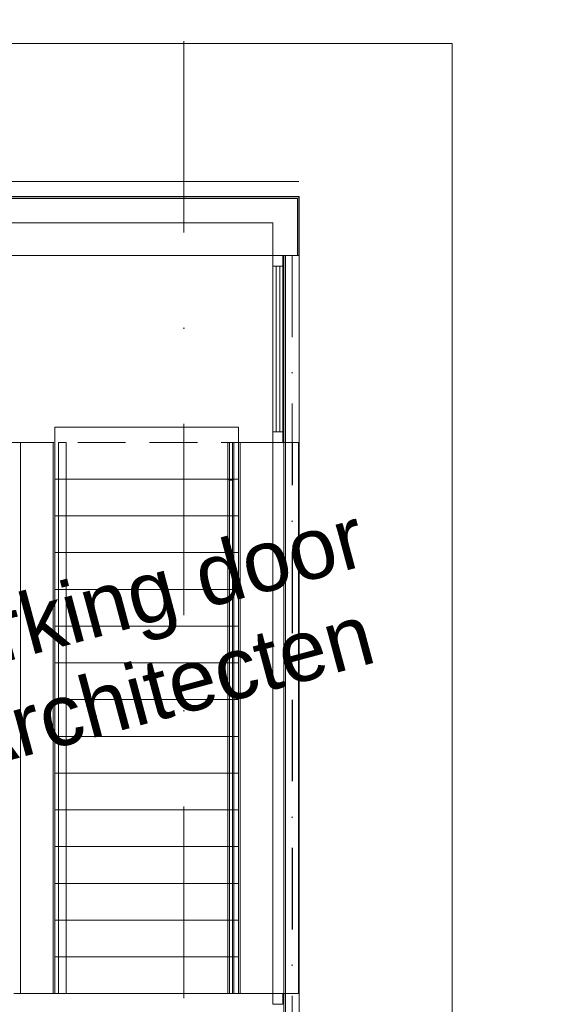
# Model space of a CAD drawing. Header units: millimetres. Extents: x -54205 to 167969, y -3415 to 61516.
# Tile 168 of 239: x 34928 to 38477, y 34076 to 40507. Entities that reach past the tile are written whole.
import ezdxf
from ezdxf.enums import TextEntityAlignment as Align

# ---------------------------------------------------------------- set-up
doc = ezdxf.new("R2010")
doc.units = ezdxf.units.MM
doc.header["$MEASUREMENT"] = 0
for name, pattern in [('streep-punt', [2500, 1250, -625, 0, -625]), ('streep-punt asymmetrisch', [966.67, 533.33, -233.336667, 0.003333, -200]), ('streeplijn', [468.700004, 312.5, -156.200004]), ('Wipeout_Contour', [1000, 0, -1000])]:
    doc.linetypes.add(name, pattern=pattern)
for name, color, linetype in [('Info 1_ 50_100', 7, 'Continuous'), ('Maatvoering 1_ 100', 7, 'Continuous'), ('Maatvoering 1_ 100 2D arcering', 7, 'Continuous'), ('New_65 WBDBO', 7, 'Continuous'), ('New_IFC Appartementen', 7, 'Continuous'), ('New_IFC Appartementen Afdek-arcering', 7, 'Continuous'), ('New_IFC Appartementen Laagscheidingslijnen', 7, 'Continuous'), ('New_Info 1_ 50_100', 7, 'Continuous'), ('New_Maatvoering 1_ 100', 7, 'Continuous'), ('New_Maatvoering 1_ 100 2D arcering', 7, 'Continuous'), ('Stramien', 7, 'Continuous')]:
    doc.layers.add(name, color=color, linetype=linetype)
doc.styles.add('GENERATED_STYLE_1', font='arial.ttf')
doc.styles.add('GENERATED_STYLE_2', font='arial.ttf')
doc.linetypes.add('000 Dikke lijn 1 stippel', pattern='A,0,[4,DO.111 1e Verdieping1.Shx,S=31.746032,R=0,X=0,Y=0],-5000,0', length=5000)
doc.linetypes.add('BRA - WBDBO  30', pattern='A,0,[2,DO.111 1e Verdieping1.Shx,S=27.777778,R=0,X=0,Y=-1.22125e-15],-3500,0', length=3500)
doc.dimstyles.new('GENERATED_STYLE__1', dxfattribs={"dimtxt": 250, "dimasz": 142.5, "dimexe": 0.18, "dimexo": 0.0625, "dimgap": 0, "dimtad": 1, "dimtih": 1, "dimtoh": 1, "dimdec": 0, "dimzin": 0, "dimdsep": 46, "dimtxsty": 'GENERATED_STYLE_2', "dimblk": 'ARROWHEAD_11', "dimblk1": 'ARROWHEAD_11', "dimblk2": 'ARROWHEAD_11', "dimcen": 0.09, "dimse1": 1, "dimse2": 1, "dimclrd": 1, "dimclre": 1, "dimclrt": 2, "dimadec": 1, "dimazin": 0, "dimtfac": 1, "dimtdec": 4, "dimtmove": 0, "dimatfit": 3, "dimfxl": 1, "dimtolj": 1, "dimtzin": 0, "dimarcsym": 0})
doc.dimstyles.new('GENERATED_STYLE__3', dxfattribs={"dimtxt": 179.999995, "dimasz": 142.5, "dimexe": 0.18, "dimexo": 0.0625, "dimgap": 0, "dimtad": 1, "dimtih": 1, "dimtoh": 1, "dimdec": 0, "dimzin": 0, "dimdsep": 46, "dimtxsty": 'GENERATED_STYLE_1', "dimblk": 'ARROWHEAD_11', "dimblk1": 'ARROWHEAD_11', "dimblk2": 'ARROWHEAD_11', "dimcen": 0.09, "dimse1": 1, "dimse2": 1, "dimclrd": 1, "dimclre": 1, "dimclrt": 2, "dimadec": 1, "dimazin": 0, "dimtfac": 1, "dimtdec": 4, "dimtmove": 0, "dimatfit": 3, "dimfxl": 1, "dimtolj": 1, "dimtzin": 0, "dimarcsym": 0})
doc.dimstyles.new('GENERATED_STYLE__4', dxfattribs={"dimtxt": 250, "dimasz": 142.5, "dimexe": 0.18, "dimexo": 0.0625, "dimgap": 0, "dimtad": 1, "dimdec": 0, "dimzin": 0, "dimdsep": 46, "dimtxsty": 'GENERATED_STYLE_2', "dimblk": 'ARROWHEAD_11', "dimblk1": 'ARROWHEAD_11', "dimblk2": 'ARROWHEAD_11', "dimcen": 0.09, "dimse1": 1, "dimse2": 1, "dimclrd": 1, "dimclre": 1, "dimclrt": 2, "dimadec": 1, "dimazin": 0, "dimtfac": 1, "dimtdec": 4, "dimtmove": 0, "dimatfit": 3, "dimfxl": 1, "dimtolj": 1, "dimtzin": 0, "dimarcsym": 0})
doc.dimstyles.new('GENERATED_STYLE__7', dxfattribs={"dimtxt": 179.999995, "dimasz": 142.5, "dimexe": 0.18, "dimexo": 0.0625, "dimgap": 0, "dimtad": 1, "dimdec": 0, "dimzin": 0, "dimdsep": 46, "dimtxsty": 'GENERATED_STYLE_1', "dimblk": 'ARROWHEAD_11', "dimblk1": 'ARROWHEAD_11', "dimblk2": 'ARROWHEAD_11', "dimcen": 0.09, "dimse1": 1, "dimse2": 1, "dimclrd": 1, "dimclre": 1, "dimclrt": 2, "dimadec": 1, "dimazin": 0, "dimtfac": 1, "dimtdec": 4, "dimtmove": 0, "dimatfit": 3, "dimfxl": 1, "dimtolj": 1, "dimtzin": 0, "dimarcsym": 0})

# ---------------------------------------------------------------- blocks, each defined once
blk = doc.blocks.new('Slab_9_1', base_point=(36581, 32711.9))
at = {"layer": 'New_IFC Appartementen', "color": 1, "linetype": 'streeplijn', "lineweight": 0, "flags": 128}
blk.add_lwpolyline([(36581, 32711.9), (36581, 34145.9), (33499, 34145.9), (33499, 34359.9), (31899, 34359.9), (31899, 36799.9), (33499, 36799.9), (33499, 37745.9), (36581, 37745.9), (36581, 39179.9), (30191, 39179.9), (30191, 32711.9)], close=True, dxfattribs=at)
blk = doc.blocks.new('Wall_310_1', base_point=(30191, 39265.4))
at = {"layer": 'New_IFC Appartementen', "color": 9, "linetype": 'Continuous', "lineweight": 0, "flags": 128}
for points in [[(30391, 39350.9), (30191, 39350.9)], [(30191, 39349.9), (30191, 39350.9)], [(30191, 39339.9), (30191, 39349.9)], [(30191, 39179.9), (30191, 39339.9)], [(36752, 39350.9), (31685, 39350.9)], [(36752, 39350.9), (36752, 39349.9)], [(30191, 39179.9), (30391, 39179.9)], [(31685, 39179.9), (36581, 39179.9)]]:
    blk.add_lwpolyline(points, dxfattribs=at)
at = {"layer": 'New_IFC Appartementen Laagscheidingslijnen', "color": 9, "linetype": 'Continuous', "lineweight": 0}
for p, q in [((30191, 39349.9), (30391, 39349.9)), ((30191, 39339.9), (30391, 39339.9)), ((31685, 39349.9), (36751, 39349.9)), ((31685, 39339.9), (36741, 39339.9)), ((36741, 39179.9), (36741, 39339.9)), ((36751, 39339.9), (36751, 39349.9))]:
    blk.add_line(p, q, dxfattribs=at)
blk = doc.blocks.new('Wall_311_1', base_point=(36474, 37745.9))
at = {"layer": 'New_IFC Appartementen', "color": 1, "linetype": 'Continuous', "lineweight": 0, "flags": 128}
for points in [[(36367, 37745.9), (36367, 34145.9)], [(36581, 37745.9), (36367, 37745.9)], [(36581, 34145.9), (36581, 37745.9)], [(36367, 34145.9), (36581, 34145.9)]]:
    blk.add_lwpolyline(points, dxfattribs=at)
blk = doc.blocks.new('Wall_314_1', base_point=(30191, 39072.9))
at = {"layer": 'New_IFC Appartementen', "color": 1, "linetype": 'Continuous', "lineweight": 0, "flags": 128}
for points in [[(30391, 39179.9), (30191, 39179.9)], [(30191, 39179.9), (30191, 38965.9)], [(36581, 39179.9), (31685, 39179.9)], [(36581, 38965.9), (36581, 39179.9)], [(30191, 38965.9), (30391, 38965.9)], [(31685, 38965.9), (33499, 38965.9)], [(33713, 38965.9), (36581, 38965.9)]]:
    blk.add_lwpolyline(points, dxfattribs=at)
blk = doc.blocks.new('Wall_315_1', base_point=(35040, 34145.9))
at = {"layer": 'New_IFC Appartementen', "color": 1, "linetype": 'Continuous', "lineweight": 0, "flags": 128}
for points in [[(35147, 37745.9), (34933, 37745.9)], [(34933, 37745.9), (34933, 34145.9)], [(35147, 34145.9), (35147, 37745.9)], [(34933, 34145.9), (35147, 34145.9)]]:
    blk.add_lwpolyline(points, dxfattribs=at)
blk = doc.blocks.new('Wall_316_1', base_point=(36665, 34145.9))
at = {"color": 254, "linetype": 'Wipeout_Contour', "lineweight": 0, "ltscale": 205663.48207}
blk.add_wipeout([(36749, 34145.9), (36749, 37745.9), (36731, 37745.9), (36731, 34145.9)], dxfattribs=at).dxf.layer = 'New_IFC Appartementen Afdek-arcering'
at = {"color": 254, "linetype": 'Wipeout_Contour', "lineweight": 0, "ltscale": 205606.290896}
blk.add_wipeout([(36731, 34145.9), (36731, 37745.9), (36709, 37745.9), (36709, 34145.9)], dxfattribs=at).dxf.layer = 'New_IFC Appartementen Afdek-arcering'
at = {"layer": 'New_IFC Appartementen', "color": 2, "linetype": 'Continuous', "lineweight": 0, "flags": 128}
blk.add_lwpolyline([(36749, 34145.9), (36749, 37745.9)], dxfattribs=at)
at = {"color": 254, "linetype": 'Wipeout_Contour', "lineweight": 0, "ltscale": 205534.823777}
blk.add_wipeout([(36709, 34145.9), (36709, 37745.9), (36681, 37745.9), (36681, 34145.9)], dxfattribs=at).dxf.layer = 'New_IFC Appartementen Afdek-arcering'
at = {"layer": 'New_IFC Appartementen', "color": 2, "linetype": 'Continuous', "lineweight": 0, "flags": 128}
for points in [[(36749, 37745.9), (36731, 37745.9)], [(36749, 34145.9), (36731, 34145.9)]]:
    blk.add_lwpolyline(points, dxfattribs=at)
at = {"color": 254, "linetype": 'Wipeout_Contour', "lineweight": 0, "ltscale": 205352.016124}
blk.add_wipeout([(36681, 34145.9), (36681, 37745.9), (36581, 37745.9), (36581, 34145.9)], dxfattribs=at).dxf.layer = 'New_IFC Appartementen Afdek-arcering'
at = {"layer": 'New_IFC Appartementen', "color": 2, "linetype": 'Continuous', "lineweight": 0, "flags": 128}
for points in [[(36681, 37745.9), (36581, 37745.9)], [(36581, 37745.9), (36581, 34145.9)], [(36709, 37745.9), (36681, 37745.9)], [(36731, 37745.9), (36709, 37745.9)], [(36681, 34145.9), (36581, 34145.9)], [(36709, 34145.9), (36681, 34145.9)], [(36731, 34145.9), (36709, 34145.9)]]:
    blk.add_lwpolyline(points, dxfattribs=at)
blk = doc.blocks.new('Wall_317_1', base_point=(36666.5, 39265.4))
at = {"layer": 'New_IFC Appartementen', "color": 9, "linetype": 'Continuous', "lineweight": 0, "flags": 128}
for points in [[(36752, 38965.9), (36752, 39349.9)], [(36581, 39179.9), (36581, 38965.9)], [(36581, 38965.9), (36741, 38965.9)], [(36741, 38965.9), (36751, 38965.9)], [(36751, 38965.9), (36752, 38965.9)]]:
    blk.add_lwpolyline(points, dxfattribs=at)
at = {"layer": 'New_IFC Appartementen Laagscheidingslijnen', "color": 9, "linetype": 'Continuous', "lineweight": 0}
for p, q in [((36741, 39179.9), (36741, 39339.9)), ((36751, 39339.9), (36751, 39349.9)), ((36751, 39339.9), (36751, 38965.9)), ((36741, 39179.9), (36741, 38965.9))]:
    blk.add_line(p, q, dxfattribs=at)
blk = doc.blocks.new('Standard grid marker')
at = {"layer": 'Stramien', "color": 1, "linetype": 'streep-punt', "lineweight": 0}
blk.add_line((1000, 0), (61400.2, 0), dxfattribs=at)
at = {"layer": 'Stramien', "color": 2, "lineweight": 0, "style": 'GENERATED_STYLE_1'}
for tag, p in [('AC_MarkerText_1_0', (-245, -80)), ('AC_MarkerText_1_1', (63155.2, -80))]:
    blk.add_attdef(tag, text='', height=350, rotation=270, dxfattribs=at).set_placement(p, align=Align.TOP_CENTER)
blk = doc.blocks.new('IFC Extruded_9')
at = {"layer": 'New_IFC Appartementen', "color": 9, "linetype": 'Continuous', "lineweight": 0}
for p, q in [((0, 32.5), (-70, 32.5)), ((-70, 32.5), (-70, -32.5)), ((0, -32.5), (0, 32.5)), ((-70, -32.5), (0, -32.5))]:
    blk.add_line(p, q, dxfattribs=at)
blk = doc.blocks.new('IFC Extruded_8')
at = {"layer": 'New_IFC Appartementen', "color": 9, "linetype": 'Continuous', "lineweight": 0}
for p, q in [((-70, -32.5), (-70, 32.5)), ((-70, 32.5), (0, 32.5)), ((0, 32.5), (0, -32.5)), ((0, -32.5), (-70, -32.5))]:
    blk.add_line(p, q, dxfattribs=at)
blk = doc.blocks.new('IFC Extruded_7')
at = {"layer": 'New_IFC Appartementen', "color": 9, "linetype": 'Continuous', "lineweight": 0}
for p, q in [((540, 12), (-540, 12)), ((-540, 12), (-540, -12)), ((540, -12), (540, 12)), ((-540, -12), (540, -12))]:
    blk.add_line(p, q, dxfattribs=at)
blk = doc.blocks.new('IFC Extruded_10')
at = {"layer": 'New_IFC Appartementen', "color": 9, "linetype": 'Continuous', "lineweight": 0}
for p, q in [((-32.5, 0), (32.5, 0)), ((-32.5, -1080), (-32.5, 0)), ((32.5, -1080), (32.5, 0)), ((-32.5, -1080), (32.5, -1080))]:
    blk.add_line(p, q, dxfattribs=at)
blk = doc.blocks.new('Railing 8')
at = {"layer": 'New_IFC Appartementen', "color": 9, "linetype": 'Continuous', "lineweight": 0}
for p, q in [((0, 0), (0, 50)), ((0, 50), (3360, 50)), ((3360, 0), (0, 0)), ((3360, 0), (3360, 50)), ((3360, 50), (3600, 50)), ((3600, 0), (3360, 0)), ((3600, 50), (3600, 0))]:
    blk.add_line(p, q, dxfattribs=at)
blk = doc.blocks.new('Railing 9')
at = {"layer": 'New_IFC Appartementen', "color": 9, "linetype": 'Continuous', "lineweight": 0}
for p, q in [((0, 39.6), (0, 41.6)), ((0, 41.6), (3360, 41.6)), ((0, 36.6), (0, 39.6)), ((0, 34.1), (0, 36.6)), ((0, 31.6), (0, 34.1)), ((0, 26.6), (0, 31.6)), ((0, 31.6), (3354.1, 31.6)), ((0, 21.6), (0, 26.6)), ((0, 16.6), (0, 21.6)), ((0, 11.6), (0, 16.6)), ((0, 8.6), (0, 11.6)), ((3354.1, 11.6), (0, 11.6)), ((0, 5.5), (0, 8.6)), ((0, 3.6), (0, 5.5)), ((0, 1.6), (0, 3.6)), ((3360, 1.6), (0, 1.6)), ((3354.1, 31.6), (3355.6, 34.1)), ((3354.1, 26.6), (3354.1, 31.6)), ((3354.1, 31.6), (3600, 31.6)), ((3354.1, 21.6), (3354.1, 26.6)), ((3354.1, 16.6), (3354.1, 21.6)), ((3354.1, 11.6), (3354.1, 16.6)), ((3355.6, 9.1), (3354.1, 11.6)), ((3600, 11.6), (3354.1, 11.6)), ((3355.6, 34.1), (3357.1, 36.6)), ((3357.1, 6.6), (3355.6, 9.1)), ((3357.1, 36.6), (3358.5, 39.1)), ((3358.5, 4.1), (3357.1, 6.6)), ((3358.5, 39.1), (3360, 41.6)), ((3360, 1.6), (3358.5, 4.1)), ((3360, 41.6), (3600, 41.6)), ((3600, 1.6), (3360, 1.6)), ((3600, 41.6), (3600, 39.5)), ((3600, 39.5), (3600, 36.6)), ((3600, 36.6), (3600, 34.1)), ((3600, 34.1), (3600, 31.6)), ((3600, 31.6), (3600, 26.6)), ((3600, 26.6), (3600, 21.6)), ((3600, 21.6), (3600, 16.6)), ((3600, 16.6), (3600, 11.6)), ((3600, 11.6), (3600, 8.7)), ((3600, 8.7), (3600, 5.8)), ((3600, 5.8), (3600, 3.7)), ((3600, 3.7), (3600, 1.6))]:
    blk.add_line(p, q, dxfattribs=at)
blk = doc.blocks.new('Model Element 30')
at = {"layer": 'New_IFC Appartementen', "color": 9, "linetype": 'Continuous', "lineweight": 0}
for p, q in [((240, 1200), (0, 1200)), ((0, 1200), (0, 0)), ((480, 1200), (240, 1200)), ((240, 1200), (240, 0)), ((720, 1200), (480, 1200)), ((480, 1200), (480, 0)), ((960, 1200), (720, 1200)), ((720, 1200), (720, 0)), ((1200, 1200), (960, 1200)), ((960, 1200), (960, 0)), ((1440, 1200), (1200, 1200)), ((1200, 1200), (1200, 0)), ((1680, 1200), (1440, 1200)), ((1440, 1200), (1440, 0)), ((1920, 1200), (1680, 1200)), ((1680, 1200), (1680, 0)), ((2160, 1200), (1920, 1200)), ((1920, 1200), (1920, 0)), ((2400, 1200), (2160, 1200)), ((2160, 1200), (2160, 0)), ((2640, 1200), (2400, 1200)), ((2400, 1200), (2400, 0)), ((2880, 1200), (2640, 1200)), ((2640, 1200), (2640, 0)), ((3120, 1200), (2880, 1200)), ((2880, 1200), (2880, 0)), ((3360, 1200), (3120, 1200)), ((3120, 1200), (3120, 0)), ((3360, 1200), (3360, 0)), ((3700, 1200), (3360, 1200)), ((3700, 1200), (3700, 0)), ((0, 0), (240, 0)), ((240, 0), (480, 0)), ((480, 0), (720, 0)), ((720, 0), (960, 0)), ((960, 0), (1200, 0)), ((1200, 0), (1440, 0)), ((1440, 0), (1680, 0)), ((1680, 0), (1920, 0)), ((1920, 0), (2160, 0)), ((2160, 0), (2400, 0)), ((2400, 0), (2640, 0)), ((2640, 0), (2880, 0)), ((2880, 0), (3120, 0)), ((3120, 0), (3360, 0)), ((3360, 0), (3700, 0))]:
    blk.add_line(p, q, dxfattribs=at)
blk = doc.blocks.new('Wall 14')
at = {"layer": 'New_IFC Appartementen', "color": 9, "linetype": 'Continuous', "lineweight": 0}
for p, q in [((100, 107), (0, 107)), ((0, 107), (0, -107)), ((100, 107), (6290, 107)), ((100, 107), (100, -107)), ((6290, 107), (6290, -107)), ((100, -107), (0, -107)), ((100, -107), (6290, -107))]:
    blk.add_line(p, q, dxfattribs=at)
blk = doc.blocks.new('IFC Extruded_14')
at = {"layer": 'New_IFC Appartementen', "color": 9, "linetype": 'Continuous', "lineweight": 0}
for p, q in [((32.5, 1080), (-32.5, 1080)), ((-32.5, 1080), (-32.5, 0)), ((32.5, 1080), (32.5, 0)), ((32.5, 0), (-32.5, 0))]:
    blk.add_line(p, q, dxfattribs=at)
blk = doc.blocks.new('Railing 15')
at = {"layer": 'New_IFC Appartementen', "color": 9, "linetype": 'Continuous', "lineweight": 0}
for p, q in [((0, 0), (0, 50)), ((0, 50), (3360, 50)), ((3360, 0), (0, 0)), ((3360, 0), (3360, 50)), ((3360, 50), (3600, 50)), ((3600, 0), (3360, 0)), ((3600, 50), (3600, 0))]:
    blk.add_line(p, q, dxfattribs=at)
blk = doc.blocks.new('Railing 16')
at = {"layer": 'New_IFC Appartementen', "color": 9, "linetype": 'Continuous', "lineweight": 0}
for p, q in [((0, 39.6), (0, 41.6)), ((0, 41.6), (3360, 41.6)), ((0, 36.6), (0, 39.6)), ((0, 34.1), (0, 36.6)), ((0, 31.6), (0, 34.1)), ((0, 26.6), (0, 31.6)), ((0, 31.6), (3354.1, 31.6)), ((0, 21.6), (0, 26.6)), ((0, 16.6), (0, 21.6)), ((0, 11.6), (0, 16.6)), ((0, 8.6), (0, 11.6)), ((3354.1, 11.6), (0, 11.6)), ((0, 5.5), (0, 8.6)), ((0, 3.6), (0, 5.5)), ((0, 1.6), (0, 3.6)), ((3360, 1.6), (0, 1.6)), ((3354.1, 31.6), (3355.6, 34.1)), ((3354.1, 26.6), (3354.1, 31.6)), ((3354.1, 31.6), (3600, 31.6)), ((3354.1, 21.6), (3354.1, 26.6)), ((3354.1, 16.6), (3354.1, 21.6)), ((3354.1, 11.6), (3354.1, 16.6)), ((3355.6, 9.1), (3354.1, 11.6)), ((3600, 11.6), (3354.1, 11.6)), ((3355.6, 34.1), (3357.1, 36.6)), ((3357.1, 6.6), (3355.6, 9.1)), ((3357.1, 36.6), (3358.5, 39.1)), ((3358.5, 4.1), (3357.1, 6.6)), ((3358.5, 39.1), (3360, 41.6)), ((3360, 1.6), (3358.5, 4.1)), ((3360, 41.6), (3600, 41.6)), ((3600, 1.6), (3360, 1.6)), ((3600, 41.6), (3600, 39.5)), ((3600, 39.5), (3600, 36.6)), ((3600, 36.6), (3600, 34.1)), ((3600, 34.1), (3600, 31.6)), ((3600, 31.6), (3600, 26.6)), ((3600, 26.6), (3600, 21.6)), ((3600, 21.6), (3600, 16.6)), ((3600, 16.6), (3600, 11.6)), ((3600, 11.6), (3600, 8.7)), ((3600, 8.7), (3600, 5.8)), ((3600, 5.8), (3600, 3.7)), ((3600, 3.7), (3600, 1.6))]:
    blk.add_line(p, q, dxfattribs=at)
blk = doc.blocks.new('Model Element 85')
at = {"layer": 'New_IFC Appartementen', "color": 9, "linetype": 'Continuous', "lineweight": 0}
for p, q in [((240, 1200), (0, 1200)), ((0, 1200), (0, 0)), ((480, 1200), (240, 1200)), ((240, 1200), (240, 0)), ((720, 1200), (480, 1200)), ((480, 1200), (480, 0)), ((960, 1200), (720, 1200)), ((720, 1200), (720, 0)), ((1200, 1200), (960, 1200)), ((960, 1200), (960, 0)), ((1440, 1200), (1200, 1200)), ((1200, 1200), (1200, 0)), ((1680, 1200), (1440, 1200)), ((1440, 1200), (1440, 0)), ((1920, 1200), (1680, 1200)), ((1680, 1200), (1680, 0)), ((2160, 1200), (1920, 1200)), ((1920, 1200), (1920, 0)), ((2400, 1200), (2160, 1200)), ((2160, 1200), (2160, 0)), ((2640, 1200), (2400, 1200)), ((2400, 1200), (2400, 0)), ((2880, 1200), (2640, 1200)), ((2640, 1200), (2640, 0)), ((3120, 1200), (2880, 1200)), ((2880, 1200), (2880, 0)), ((3360, 1200), (3120, 1200)), ((3120, 1200), (3120, 0)), ((3360, 1200), (3360, 0)), ((3700, 1200), (3360, 1200)), ((3700, 1200), (3700, 0)), ((0, 0), (240, 0)), ((240, 0), (480, 0)), ((480, 0), (720, 0)), ((720, 0), (960, 0)), ((960, 0), (1200, 0)), ((1200, 0), (1440, 0)), ((1440, 0), (1680, 0)), ((1680, 0), (1920, 0)), ((1920, 0), (2160, 0)), ((2160, 0), (2400, 0)), ((2400, 0), (2640, 0)), ((2640, 0), (2880, 0)), ((2880, 0), (3120, 0)), ((3120, 0), (3360, 0)), ((3360, 0), (3700, 0))]:
    blk.add_line(p, q, dxfattribs=at)
blk = doc.blocks.new('Beam_29_1', base_point=(36706.7, 38965.9))
at = {"layer": 'New_IFC Appartementen', "color": 1, "linetype": 'Continuous', "lineweight": 0}
for p, q in [((36652, 38965.9), (36652, 32925.9)), ((36652, 38965.9), (36752, 38965.9)), ((36752, 38965.9), (36752, 32925.9)), ((36652, 32925.9), (36752, 32925.9))]:
    blk.add_line(p, q, dxfattribs=at)
at = {"layer": 'New_IFC Appartementen', "color": 9, "linetype": 'Continuous', "lineweight": 0}
for p, q in [((36652, 38965.9), (36652, 32925.9)), ((36662.9, 38965.9), (36652, 38965.9)), ((36662.9, 38965.9), (36662.9, 32925.9)), ((36662.9, 32925.9), (36652, 32925.9))]:
    blk.add_line(p, q, dxfattribs=at)
at = {"layer": 'New_IFC Appartementen', "color": 9, "linetype": 'streep-punt asymmetrisch', "lineweight": 0}
blk.add_line((36706.7, 38965.9), (36706.7, 32925.9), dxfattribs=at)
blk = doc.blocks.new('*D1253')
at = {"layer": 'Maatvoering 1_ 100 2D arcering', "linetype": 'Continuous', "lineweight": 0}
for points in [[(64027.5, 56215.9), (64030.4, 56201.6), (64038.5, 56189.4), (64050.6, 56181.3), (64065, 56178.4), (64079.4, 56181.3), (64091.5, 56189.4), (64099.6, 56201.6), (64102.5, 56215.9), (64099.6, 56230.3), (64091.5, 56242.4), (64079.4, 56250.6), (64065, 56253.4), (64050.6, 56250.6), (64038.5, 56242.4), (64030.4, 56230.3)], [(64027.5, 3115.7), (64030.4, 3101.3), (64038.5, 3089.2), (64050.6, 3081), (64065, 3078.2), (64079.4, 3081), (64091.5, 3089.2), (64099.6, 3101.3), (64102.5, 3115.7), (64099.6, 3130), (64091.5, 3142.2), (64079.4, 3150.3), (64065, 3153.2), (64050.6, 3150.3), (64038.5, 3142.2), (64030.4, 3130)]]:
    blk.add_hatch(color=1, dxfattribs=at).paths.add_polyline_path(points)
at = {"layer": 'Maatvoering 1_ 100', "color": 1, "linetype": 'Continuous', "lineweight": 0}
for p, q in [((64065, 56253.4), (64065, 56290.9)), ((64027.5, 56215.9), (63924.4, 56215.9)), ((64205.6, 56215.9), (64102.5, 56215.9)), ((64065, 3153.2), (64065, 56178.4)), ((64027.5, 3115.7), (63924.4, 3115.7)), ((64205.6, 3115.7), (64102.5, 3115.7)), ((64065, 3040.7), (64065, 3078.2))]:
    blk.add_line(p, q, dxfattribs=at)
for centre in [(64065, 56215.9), (64065, 3115.7)]:
    blk.add_circle(centre, 37.5, dxfattribs=at)
at = {"layer": 'Maatvoering 1_ 100', "color": 2, "lineweight": 0, "insert": (64015, 29141.5), "char_height": 250, "attachment_point": 7, "rotation": 90, "style": 'GENERATED_STYLE_2'}
blk.add_mtext('\\A1;{\\pql;\\fArial|b1|i0|c0|p0;\\W1.000000;53.100}', dxfattribs=at)
blk = doc.blocks.new('ARROWHEAD_11')
at = {"color": 0, "linetype": 'Continuous', "lineweight": 0}
blk.add_line((0, 0), (-1, 0), dxfattribs=at)
at = {"color": 0, "linetype": 'Continuous', "lineweight": 0, "const_width": 0.25, "flags": 128}
blk.add_lwpolyline([(-0.125, 0, 1), (0.125, 0, 1)], format="xyb", close=True, dxfattribs=at)
blk = doc.blocks.new('*D1262')
at = {"layer": 'New_Maatvoering 1_ 100 2D arcering', "linetype": 'Continuous', "lineweight": 0}
for points in [[(63027.5, 56215.9), (63030.4, 56201.6), (63038.5, 56189.4), (63050.6, 56181.3), (63065, 56178.4), (63079.4, 56181.3), (63091.5, 56189.4), (63099.6, 56201.6), (63102.5, 56215.9), (63099.6, 56230.3), (63091.5, 56242.4), (63079.4, 56250.6), (63065, 56253.4), (63050.6, 56250.6), (63038.5, 56242.4), (63030.4, 56230.3)], [(63027.5, 27835.9), (63030.4, 27821.6), (63038.5, 27809.4), (63050.6, 27801.3), (63065, 27798.4), (63079.4, 27801.3), (63091.5, 27809.4), (63099.6, 27821.6), (63102.5, 27835.9), (63099.6, 27850.3), (63091.5, 27862.4), (63079.4, 27870.6), (63065, 27873.4), (63050.6, 27870.6), (63038.5, 27862.4), (63030.4, 27850.3)]]:
    blk.add_hatch(color=1, dxfattribs=at).paths.add_polyline_path(points)
at = {"layer": 'New_Maatvoering 1_ 100', "color": 1, "linetype": 'Continuous', "lineweight": 0}
for p, q in [((63065, 56253.4), (63065, 56290.9)), ((63027.5, 56215.9), (62924.4, 56215.9)), ((63205.6, 56215.9), (63102.5, 56215.9)), ((63065, 27873.4), (63065, 56178.4)), ((63027.5, 27835.9), (62924.4, 27835.9)), ((63205.6, 27835.9), (63102.5, 27835.9))]:
    blk.add_line(p, q, dxfattribs=at)
for centre in [(63065, 56215.9), (63065, 27835.9)]:
    blk.add_circle(centre, 37.5, dxfattribs=at)
at = {"layer": 'New_Maatvoering 1_ 100', "color": 2, "lineweight": 0, "insert": (63029, 41648.4), "char_height": 180, "attachment_point": 7, "rotation": 90, "style": 'GENERATED_STYLE_1'}
blk.add_mtext('\\A1;{\\pql;\\fArial|b0|i0|c0|p0;\\W1.000000;28.380}', dxfattribs=at)
blk = doc.blocks.new('*D1270')
at = {"layer": 'New_Maatvoering 1_ 100 2D arcering', "linetype": 'Continuous', "lineweight": 0}
for points in [[(62027.5, 56215.9), (62030.4, 56201.6), (62038.5, 56189.4), (62050.6, 56181.3), (62065, 56178.4), (62079.4, 56181.3), (62091.5, 56189.4), (62099.6, 56201.6), (62102.5, 56215.9), (62099.6, 56230.3), (62091.5, 56242.4), (62079.4, 56250.6), (62065, 56253.4), (62050.6, 56250.6), (62038.5, 56242.4), (62030.4, 56230.3)], [(62027.5, 25860.9), (62030.4, 25846.5), (62038.5, 25834.4), (62050.6, 25826.3), (62065, 25823.4), (62079.4, 25826.3), (62091.5, 25834.4), (62099.6, 25846.5), (62102.5, 25860.9), (62099.6, 25875.2), (62091.5, 25887.4), (62079.4, 25895.5), (62065, 25898.4), (62050.6, 25895.5), (62038.5, 25887.4), (62030.4, 25875.2)]]:
    blk.add_hatch(color=1, dxfattribs=at).paths.add_polyline_path(points)
at = {"layer": 'New_Maatvoering 1_ 100', "color": 1, "linetype": 'Continuous', "lineweight": 0}
for p, q in [((62065, 56253.4), (62065, 56290.9)), ((62027.5, 56215.9), (61924.4, 56215.9)), ((62205.6, 56215.9), (62102.5, 56215.9)), ((62065, 25898.4), (62065, 56178.4)), ((62027.5, 25860.9), (61924.4, 25860.9)), ((62205.6, 25860.9), (62102.5, 25860.9)), ((62065, 25785.9), (62065, 25823.4))]:
    blk.add_line(p, q, dxfattribs=at)
for centre in [(62065, 56215.9), (62065, 25860.9)]:
    blk.add_circle(centre, 37.5, dxfattribs=at)
at = {"layer": 'New_Maatvoering 1_ 100', "color": 2, "lineweight": 0, "insert": (62029, 40660.9), "char_height": 180, "attachment_point": 7, "rotation": 90, "style": 'GENERATED_STYLE_1'}
blk.add_mtext('\\A1;{\\pql;\\fArial|b0|i0|c0|p0;\\W1.000000;30.355}', dxfattribs=at)
blk = doc.blocks.new('*D1273')
at = {"layer": 'New_Maatvoering 1_ 100 2D arcering', "linetype": 'Continuous', "lineweight": 0}
for points in [[(61527.5, 39485.9), (61530.4, 39471.6), (61538.5, 39459.4), (61550.6, 39451.3), (61565, 39448.4), (61579.4, 39451.3), (61591.5, 39459.4), (61599.6, 39471.6), (61602.5, 39485.9), (61599.6, 39500.3), (61591.5, 39512.4), (61579.4, 39520.6), (61565, 39523.4), (61550.6, 39520.6), (61538.5, 39512.4), (61530.4, 39500.3)], [(61527.5, 32415.9), (61530.4, 32401.6), (61538.5, 32389.4), (61550.6, 32381.3), (61565, 32378.4), (61579.4, 32381.3), (61591.5, 32389.4), (61599.6, 32401.6), (61602.5, 32415.9), (61599.6, 32430.3), (61591.5, 32442.4), (61579.4, 32450.6), (61565, 32453.4), (61550.6, 32450.6), (61538.5, 32442.4), (61530.4, 32430.3)]]:
    blk.add_hatch(color=1, dxfattribs=at).paths.add_polyline_path(points)
at = {"layer": 'New_Maatvoering 1_ 100', "color": 1, "linetype": 'Continuous', "lineweight": 0}
for p, q in [((61527.5, 39485.9), (61424.4, 39485.9)), ((61705.6, 39485.9), (61602.5, 39485.9)), ((61565, 32453.4), (61565, 39448.4)), ((61527.5, 32415.9), (61424.4, 32415.9)), ((61705.6, 32415.9), (61602.5, 32415.9))]:
    blk.add_line(p, q, dxfattribs=at)
for centre in [(61565, 39485.9), (61565, 32415.9)]:
    blk.add_circle(centre, 37.5, dxfattribs=at)
at = {"layer": 'New_Maatvoering 1_ 100', "color": 2, "lineweight": 0, "insert": (61529, 35642), "char_height": 180, "attachment_point": 7, "rotation": 90, "style": 'GENERATED_STYLE_1'}
blk.add_mtext('\\A1;{\\pql;\\fArial|b0|i0|c0|p0;\\W1.000000;7.070}', dxfattribs=at)
blk = doc.blocks.new('*D1274')
at = {"layer": 'New_Maatvoering 1_ 100 2D arcering', "linetype": 'Continuous', "lineweight": 0}
for points in [[(61527.5, 56215.9), (61530.4, 56201.6), (61538.5, 56189.4), (61550.6, 56181.3), (61565, 56178.4), (61579.4, 56181.3), (61591.5, 56189.4), (61599.6, 56201.6), (61602.5, 56215.9), (61599.6, 56230.3), (61591.5, 56242.4), (61579.4, 56250.6), (61565, 56253.4), (61550.6, 56250.6), (61538.5, 56242.4), (61530.4, 56230.3)], [(61527.5, 39485.9), (61530.4, 39471.6), (61538.5, 39459.4), (61550.6, 39451.3), (61565, 39448.4), (61579.4, 39451.3), (61591.5, 39459.4), (61599.6, 39471.6), (61602.5, 39485.9), (61599.6, 39500.3), (61591.5, 39512.4), (61579.4, 39520.6), (61565, 39523.4), (61550.6, 39520.6), (61538.5, 39512.4), (61530.4, 39500.3)]]:
    blk.add_hatch(color=1, dxfattribs=at).paths.add_polyline_path(points)
at = {"layer": 'New_Maatvoering 1_ 100', "color": 1, "linetype": 'Continuous', "lineweight": 0}
for p, q in [((61565, 56253.4), (61565, 56290.9)), ((61527.5, 56215.9), (61424.4, 56215.9)), ((61705.6, 56215.9), (61602.5, 56215.9)), ((61565, 39523.4), (61565, 56178.4)), ((61527.5, 39485.9), (61424.4, 39485.9)), ((61705.6, 39485.9), (61602.5, 39485.9))]:
    blk.add_line(p, q, dxfattribs=at)
for centre in [(61565, 56215.9), (61565, 39485.9)]:
    blk.add_circle(centre, 37.5, dxfattribs=at)
at = {"layer": 'New_Maatvoering 1_ 100', "color": 2, "lineweight": 0, "insert": (61529, 47473.4), "char_height": 180, "attachment_point": 7, "rotation": 90, "style": 'GENERATED_STYLE_1'}
blk.add_mtext('\\A1;{\\pql;\\fArial|b0|i0|c0|p0;\\W1.000000;16.730}', dxfattribs=at)
blk = doc.blocks.new('*D1276')
at = {"layer": 'Maatvoering 1_ 100 2D arcering', "linetype": 'Continuous', "lineweight": 0}
for points in [[(-1137.6, 60015.9), (-1134.7, 60001.6), (-1126.6, 59989.4), (-1114.4, 59981.3), (-1100.1, 59978.4), (-1085.7, 59981.3), (-1073.6, 59989.4), (-1065.4, 60001.6), (-1062.6, 60015.9), (-1065.4, 60030.3), (-1073.6, 60042.4), (-1085.7, 60050.6), (-1100.1, 60053.4), (-1114.4, 60050.6), (-1126.6, 60042.4), (-1134.7, 60030.3)], [(57892.5, 60015.9), (57895.4, 60001.6), (57903.5, 59989.4), (57915.6, 59981.3), (57930, 59978.4), (57944.4, 59981.3), (57956.5, 59989.4), (57964.6, 60001.6), (57967.5, 60015.9), (57964.6, 60030.3), (57956.5, 60042.4), (57944.4, 60050.6), (57930, 60053.4), (57915.6, 60050.6), (57903.5, 60042.4), (57895.4, 60030.3)]]:
    blk.add_hatch(color=1, dxfattribs=at).paths.add_polyline_path(points)
at = {"layer": 'Maatvoering 1_ 100', "color": 1, "linetype": 'Continuous', "lineweight": 0}
for p, q in [((-1100.1, 60053.4), (-1100.1, 60156.5)), ((57930, 60053.4), (57930, 60156.5)), ((-1062.6, 60015.9), (57892.5, 60015.9)), ((57967.5, 60015.9), (58005, 60015.9)), ((-1100.1, 59875.3), (-1100.1, 59978.4)), ((57930, 59875.3), (57930, 59978.4))]:
    blk.add_line(p, q, dxfattribs=at)
for centre in [(-1100.1, 60015.9), (57930, 60015.9)]:
    blk.add_circle(centre, 37.5, dxfattribs=at)
at = {"layer": 'Maatvoering 1_ 100', "color": 2, "lineweight": 0, "insert": (27890.6, 60065.9), "char_height": 250, "attachment_point": 7, "style": 'GENERATED_STYLE_2'}
blk.add_mtext('\\A1;{\\pql;\\fArial|b1|i0|c0|p0;\\W1.000000;59.030}', dxfattribs=at)
blk = doc.blocks.new('*D1300')
at = {"layer": 'New_Maatvoering 1_ 100 2D arcering', "linetype": 'Continuous', "lineweight": 0}
for points in [[(32032.5, 59015.9), (32035.4, 59001.6), (32043.5, 58989.4), (32055.6, 58981.3), (32070, 58978.4), (32084.4, 58981.3), (32096.5, 58989.4), (32104.6, 59001.6), (32107.5, 59015.9), (32104.6, 59030.3), (32096.5, 59042.4), (32084.4, 59050.6), (32070, 59053.4), (32055.6, 59050.6), (32043.5, 59042.4), (32035.4, 59030.3)], [(54292.5, 59015.9), (54295.4, 59001.6), (54303.5, 58989.4), (54315.6, 58981.3), (54330, 58978.4), (54344.4, 58981.3), (54356.5, 58989.4), (54364.6, 59001.6), (54367.5, 59015.9), (54364.6, 59030.3), (54356.5, 59042.4), (54344.4, 59050.6), (54330, 59053.4), (54315.6, 59050.6), (54303.5, 59042.4), (54295.4, 59030.3)]]:
    blk.add_hatch(color=1, dxfattribs=at).paths.add_polyline_path(points)
at = {"layer": 'New_Maatvoering 1_ 100', "color": 1, "linetype": 'Continuous', "lineweight": 0}
for p, q in [((32070, 59053.4), (32070, 59156.5)), ((54330, 59053.4), (54330, 59156.5)), ((32070, 58875.3), (32070, 58978.4)), ((32107.5, 59015.9), (54292.5, 59015.9)), ((54330, 58875.3), (54330, 58978.4))]:
    blk.add_line(p, q, dxfattribs=at)
for centre in [(32070, 59015.9), (54330, 59015.9)]:
    blk.add_circle(centre, 37.5, dxfattribs=at)
at = {"layer": 'New_Maatvoering 1_ 100', "color": 2, "lineweight": 0, "insert": (42822.5, 59051.9), "char_height": 180, "attachment_point": 7, "style": 'GENERATED_STYLE_1'}
blk.add_mtext('\\A1;{\\pql;\\fArial|b0|i0|c0|p0;\\W1.000000;22.260}', dxfattribs=at)
blk = doc.blocks.new('*D1308')
at = {"layer": 'New_Maatvoering 1_ 100 2D arcering', "linetype": 'Continuous', "lineweight": 0}
for points in [[(34025, 58515.9), (34027.9, 58501.6), (34036, 58489.4), (34048.1, 58481.3), (34062.5, 58478.4), (34076.9, 58481.3), (34089, 58489.4), (34097.1, 58501.6), (34100, 58515.9), (34097.1, 58530.3), (34089, 58542.4), (34076.9, 58550.6), (34062.5, 58553.4), (34048.1, 58550.6), (34036, 58542.4), (34027.9, 58530.3)], [(35825, 58515.9), (35827.9, 58501.6), (35836, 58489.4), (35848.1, 58481.3), (35862.5, 58478.4), (35876.9, 58481.3), (35889, 58489.4), (35897.1, 58501.6), (35900, 58515.9), (35897.1, 58530.3), (35889, 58542.4), (35876.9, 58550.6), (35862.5, 58553.4), (35848.1, 58550.6), (35836, 58542.4), (35827.9, 58530.3)]]:
    blk.add_hatch(color=1, dxfattribs=at).paths.add_polyline_path(points)
at = {"layer": 'New_Maatvoering 1_ 100', "color": 1, "linetype": 'Continuous', "lineweight": 0}
for p, q in [((34062.5, 58553.4), (34062.5, 58656.5)), ((35862.5, 58553.4), (35862.5, 58656.5)), ((34062.5, 58375.3), (34062.5, 58478.4)), ((34100, 58515.9), (35825, 58515.9)), ((35862.5, 58375.3), (35862.5, 58478.4))]:
    blk.add_line(p, q, dxfattribs=at)
for centre in [(34062.5, 58515.9), (35862.5, 58515.9)]:
    blk.add_circle(centre, 37.5, dxfattribs=at)
at = {"layer": 'New_Maatvoering 1_ 100', "color": 2, "lineweight": 0, "insert": (34653.6, 58551.9), "char_height": 180, "attachment_point": 7, "style": 'GENERATED_STYLE_1'}
blk.add_mtext('\\A1;{\\pql;\\fArial|b0|i0|c0|p0;\\W1.000000;1.800}', dxfattribs=at)
blk = doc.blocks.new('*D1309')
at = {"layer": 'New_Maatvoering 1_ 100 2D arcering', "linetype": 'Continuous', "lineweight": 0}
for points in [[(35825, 58515.9), (35827.9, 58501.6), (35836, 58489.4), (35848.1, 58481.3), (35862.5, 58478.4), (35876.9, 58481.3), (35889, 58489.4), (35897.1, 58501.6), (35900, 58515.9), (35897.1, 58530.3), (35889, 58542.4), (35876.9, 58550.6), (35862.5, 58553.4), (35848.1, 58550.6), (35836, 58542.4), (35827.9, 58530.3)], [(36100, 58515.9), (36102.9, 58501.6), (36111, 58489.4), (36123.1, 58481.3), (36137.5, 58478.4), (36151.9, 58481.3), (36164, 58489.4), (36172.1, 58501.6), (36175, 58515.9), (36172.1, 58530.3), (36164, 58542.4), (36151.9, 58550.6), (36137.5, 58553.4), (36123.1, 58550.6), (36111, 58542.4), (36102.9, 58530.3)]]:
    blk.add_hatch(color=1, dxfattribs=at).paths.add_polyline_path(points)
at = {"layer": 'New_Maatvoering 1_ 100', "color": 1, "linetype": 'Continuous', "lineweight": 0}
for p, q in [((35862.5, 58553.4), (35862.5, 58656.5)), ((36137.5, 58553.4), (36137.5, 58656.5)), ((35862.5, 58375.3), (35862.5, 58478.4)), ((35900, 58515.9), (36100, 58515.9)), ((36137.5, 58375.3), (36137.5, 58478.4))]:
    blk.add_line(p, q, dxfattribs=at)
for centre in [(35862.5, 58515.9), (36137.5, 58515.9)]:
    blk.add_circle(centre, 37.5, dxfattribs=at)
blk = doc.blocks.new('*D1310')
at = {"layer": 'New_Maatvoering 1_ 100 2D arcering', "linetype": 'Continuous', "lineweight": 0}
for points in [[(36100, 58515.9), (36102.9, 58501.6), (36111, 58489.4), (36123.1, 58481.3), (36137.5, 58478.4), (36151.9, 58481.3), (36164, 58489.4), (36172.1, 58501.6), (36175, 58515.9), (36172.1, 58530.3), (36164, 58542.4), (36151.9, 58550.6), (36137.5, 58553.4), (36123.1, 58550.6), (36111, 58542.4), (36102.9, 58530.3)], [(39425, 58515.9), (39427.9, 58501.6), (39436, 58489.4), (39448.1, 58481.3), (39462.5, 58478.4), (39476.9, 58481.3), (39489, 58489.4), (39497.1, 58501.6), (39500, 58515.9), (39497.1, 58530.3), (39489, 58542.4), (39476.9, 58550.6), (39462.5, 58553.4), (39448.1, 58550.6), (39436, 58542.4), (39427.9, 58530.3)]]:
    blk.add_hatch(color=1, dxfattribs=at).paths.add_polyline_path(points)
at = {"layer": 'New_Maatvoering 1_ 100', "color": 1, "linetype": 'Continuous', "lineweight": 0}
for p, q in [((36137.5, 58553.4), (36137.5, 58656.5)), ((39462.5, 58553.4), (39462.5, 58656.5)), ((36137.5, 58375.3), (36137.5, 58478.4)), ((36175, 58515.9), (39425, 58515.9)), ((39462.5, 58375.3), (39462.5, 58478.4))]:
    blk.add_line(p, q, dxfattribs=at)
for centre in [(36137.5, 58515.9), (39462.5, 58515.9)]:
    blk.add_circle(centre, 37.5, dxfattribs=at)
at = {"layer": 'New_Maatvoering 1_ 100', "color": 2, "lineweight": 0, "char_height": 180, "attachment_point": 7, "style": 'GENERATED_STYLE_1'}
for s, insert in [('\\A1;{\\pql;\\fArial|b0|i0|c0|p0;\\W1.000000;275}', (36175, 58551.9)), ('\\A1;{\\pql;\\fArial|b0|i0|c0|p0;\\W1.000000;3.325}', (37491.1, 58551.9)), ('\\A1;{\\pql;\\fArial|b0|i0|c0|p0;\\W1.000000;275}', (39013.1, 58551.9))]:
    blk.add_mtext(s, dxfattribs=dict(at, insert=insert))

msp = doc.modelspace()

# ---------------------------------------------------------------- linework, layer by layer
at = {"layer": 'New_65 WBDBO', "color": 1, "linetype": 'BRA - WBDBO  30', "lineweight": 0}
msp.add_lwpolyline([(30236, 39450.9), (36751, 39450.9)], dxfattribs=at)

# ---------------------------------------------------------------- block references
at = {"layer": 'New_IFC Appartementen', "color": 1, "lineweight": 0}
for name, p in [('Wall_310_1', (30191, 39265.4)), ('Wall_317_1', (36666.5, 39265.4)), ('Wall_314_1', (30191, 39072.9)), ('Wall_315_1', (35040, 34145.9)), ('Wall_311_1', (36474, 37745.9))]:
    msp.add_blockref(name, p, dxfattribs=at)
at = {"layer": 'New_IFC Appartementen', "color": 1, "linetype": 'Continuous', "lineweight": 0}
msp.add_blockref('Slab_9_1', (36581, 32711.9), dxfattribs=at)
at = {"layer": 'New_IFC Appartementen', "color": 9, "linetype": 'Continuous', "lineweight": 0, "zscale": 1000}
msp.add_blockref('Wall 14', (30291, 39072.9), dxfattribs=at)
for name, p, rotation in [('IFC Extruded_9', (36613.5, 38965.9), 89.99999999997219), ('IFC Extruded_9', (36613.5, 38965.9), 89.99999999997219), ('IFC Extruded_10', (36613.5, 37815.9), 179.9999999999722), ('IFC Extruded_14', (36613.5, 38895.9), 179.9999999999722), ('IFC Extruded_7', (36613.5, 38355.9), 269.9999999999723), ('IFC Extruded_7', (36613.5, 38355.9), 269.9999999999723), ('Model Element 30', (36357, 34145.9), 89.99999999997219), ('Model Element 85', (36357, 34145.9), 89.99999999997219), ('Railing 8', (35232, 34145.9), 89.99999999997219), ('Railing 15', (35232, 34145.9), 89.99999999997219), ('Railing 9', (36328.6, 34145.9), 89.99999999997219), ('Railing 16', (36328.6, 34145.9), 89.99999999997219)]:
    msp.add_blockref(name, p, dxfattribs=dict(at, rotation=rotation))
at = {"layer": 'Stramien', "color": 1, "linetype": 'Continuous', "lineweight": 0, "zscale": 1000, "rotation": 90}
msp.add_blockref('Standard grid marker', (36000, -1884.3), dxfattribs=at)

# ---------------------------------------------------------------- dimensions: what is measured, and where the dimension line sits
at = {"layer": 'New_Maatvoering 1_ 100', "color": 1, "linetype": 'Continuous', "lineweight": 0}
for base, p1, p2, picture, middle in [((35862.5, 58515.9), (34062.5, 27835.9), (35862.5, 27765.9), '*D1308', (34955.1, 58641.9)), ((36137.5, 58515.9), (35862.5, 27765.9), (36137.5, 27765.9), '*D1309', (36380.5, 58641.9))]:
    dim = msp.add_linear_dim(base=base, p1=p1, p2=p2, dimstyle='GENERATED_STYLE__3', dxfattribs=at)
    dim.commit()
    dim.dimension.update_dxf_attribs({"geometry": picture, "text_midpoint": middle, "dimtype": 160})
dim = msp.add_linear_dim(base=(61565, 56215.9), p1=(30236, 39485.9), p2=(30236, 56215.9), angle=90, dimstyle='GENERATED_STYLE__7', dxfattribs=at)
dim.commit()
dim.dimension.update_dxf_attribs({"geometry": '*D1274', "text_midpoint": (61439, 47843.4), "dimtype": 160, "text_rotation": 90})

# ---------------------------------------------------------------- next in the draw order: block references
at = {"layer": 'New_IFC Appartementen', "color": 1, "lineweight": 0}
msp.add_blockref('Wall_316_1', (36665, 34145.9), dxfattribs=at)

# ---------------------------------------------------------------- next in the draw order: linework, layer by layer
at = {"layer": 'Info 1_ 50_100', "color": 94, "linetype": '000 Dikke lijn 1 stippel', "lineweight": 0}
msp.add_lwpolyline([(30236, 40350.9), (37751, 40350.9), (37751, 31540.9), (30236, 31540.9)], close=True, dxfattribs=at)

# ---------------------------------------------------------------- next in the draw order: block references
at = {"layer": 'New_IFC Appartementen', "color": 9, "lineweight": 0}
msp.add_blockref('Beam_29_1', (36706.7, 38965.9), dxfattribs=at)
at = {"layer": 'New_IFC Appartementen', "color": 9, "linetype": 'Continuous', "lineweight": 0, "zscale": 1000}
for name, p, rotation in [('IFC Extruded_8', (36613.5, 37745.9), 269.9999999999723), ('IFC Extruded_8', (36613.5, 37745.9), 269.9999999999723), ('IFC Extruded_9', (36613.5, 34145.9), 89.99999999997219), ('IFC Extruded_9', (36613.5, 34145.9), 89.99999999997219)]:
    msp.add_blockref(name, p, dxfattribs=dict(at, rotation=rotation))

# ---------------------------------------------------------------- next in the draw order: texts
at = {"layer": 'New_Info 1_ 50_100', "color": 94, "linetype": 'Continuous', "lineweight": 0, "insert": (34122.4, 35465), "char_height": 400, "attachment_point": 8, "rotation": 15, "line_spacing_factor": 0.942898, "style": 'GENERATED_STYLE_1'}
msp.add_mtext('\\A1;{\\pqc;\\fArial|b0|i0|c0|p0;\\W1.000000;invulling en \\fArial|b0|i0|c0|p0;\\W1.000000;uitwerking door\\P\\pqc;\\fArial|b0|i0|c0|p0;\\W1.000000;Widdershoven Architecten}', dxfattribs=at)

# ---------------------------------------------------------------- next in the draw order: dimensions: what is measured, and where the dimension line sits
at = {"layer": 'Maatvoering 1_ 100', "color": 1, "linetype": 'Continuous', "lineweight": 0}
dim = msp.add_linear_dim(base=(57930, 60015.9), p1=(-1100.1, 19995.8), p2=(57930, 20655.9), dimstyle='GENERATED_STYLE__1', dxfattribs=at)
dim.commit()
dim.dimension.update_dxf_attribs({"geometry": '*D1276', "text_midpoint": (28404.5, 60190.9), "dimtype": 160})
dim = msp.add_linear_dim(base=(64065, 56215.9), p1=(-230, 3115.7), p2=(30236, 56215.9), angle=90, dimstyle='GENERATED_STYLE__4', dxfattribs=at)
dim.commit()
dim.dimension.update_dxf_attribs({"geometry": '*D1253', "text_midpoint": (63890, 29655.4), "dimtype": 160, "text_rotation": 90})
at = {"layer": 'New_Maatvoering 1_ 100', "color": 1, "linetype": 'Continuous', "lineweight": 0}
for base, p1, p2, picture, middle in [((54330, 59015.9), (32070, 27835.9), (54330, 27835.9), '*D1300', (43192.5, 59141.9)), ((39462.5, 58515.9), (36137.5, 27765.9), (39462.5, 27765.9), '*D1310', (37792.6, 58641.9))]:
    dim = msp.add_linear_dim(base=base, p1=p1, p2=p2, dimstyle='GENERATED_STYLE__3', dxfattribs=at)
    dim.commit()
    dim.dimension.update_dxf_attribs({"geometry": picture, "text_midpoint": middle, "dimtype": 160})
for base, p1, p2, picture, middle in [((63065, 56215.9), (54330, 27835.9), (30236, 56215.9), '*D1262', (62939, 42018.4)), ((62065, 56215.9), (30236, 25860.9), (30236, 56215.9), '*D1270', (61939, 41030.9)), ((61565, 39485.9), (30236, 32415.9), (30236, 39485.9), '*D1273', (61439, 35943.6))]:
    dim = msp.add_linear_dim(base=base, p1=p1, p2=p2, angle=90, dimstyle='GENERATED_STYLE__7', dxfattribs=at)
    dim.commit()
    dim.dimension.update_dxf_attribs({"geometry": picture, "text_midpoint": middle, "dimtype": 160, "text_rotation": 90})

doc.saveas('drawing.dxf')
